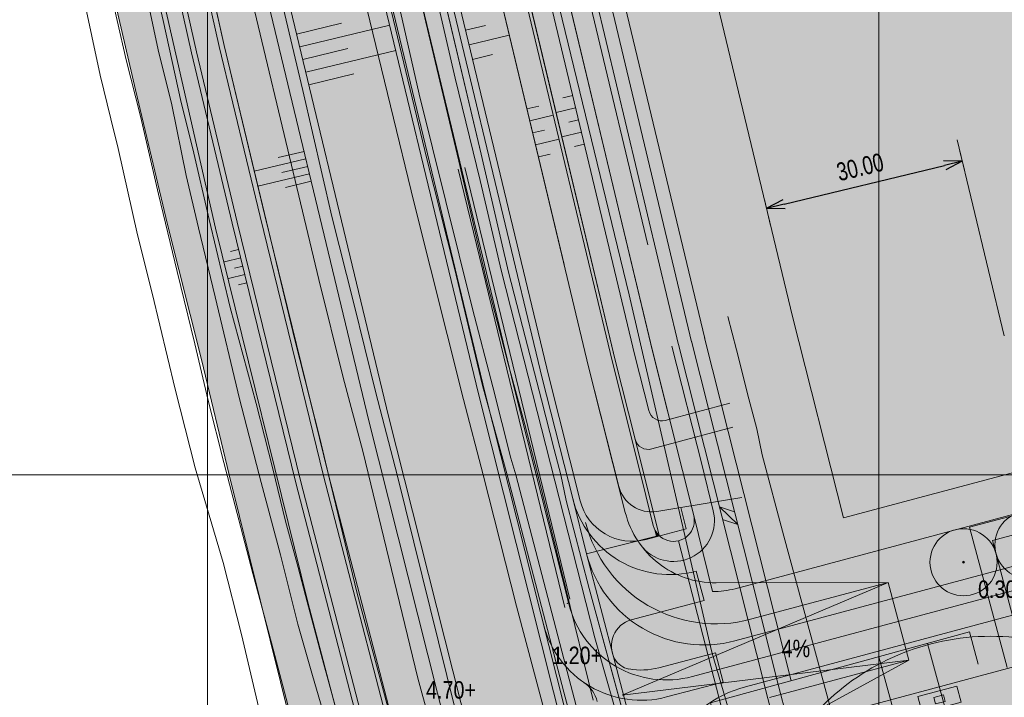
# Model space of a CAD drawing. Header units: metres. Extents: x 102313 to 104557, y 415820 to 422103.
# Tile 49 of 256: x 102672 to 102819, y 419067 to 419168. Entities that reach past the tile are written whole.
import ezdxf

# ---------------------------------------------------------------- set-up
doc = ezdxf.new("R2010")
doc.units = ezdxf.units.M
doc.header["$MEASUREMENT"] = 0
doc.linetypes.add('DGN Style 2', pattern=[121.043411, 72.626047, -48.417365])
doc.linetypes.add('DGN Style 3', pattern=[169.460776, 121.043411, -48.417365])
doc.layers.get('DEFPOINTS').update_dxf_attribs({"lineweight": 0})
for name, color, linetype, lineweight in [('00--Markering', 4, 'DGN Style 2', 0), ('00-280Kabels-Leidingen', 8, 'Continuous', 0), ('00-Aslijn', 160, 'DGN Style 3', 0), ('00-Beschermingszone binnenzijde', 41, 'Continuous', 0), ('00-Bouwgrens', 1, 'Continuous', 0), ('00-Coordinaten', 7, 'Continuous', 0), ('00-Duiker', 7, 'DGN Style 2', 0), ('00-kavel', 52, 'Continuous', 0), ('00-Maatvoering', 7, 'Continuous', 0), ('00-maatvoering12', 7, 'Continuous', 0), ('00-Rijweg', 2, 'Continuous', 0), ('00-scheidingslijn bouwhoogten', 1, 'DGN Style 2', 0), ('00-Straatbomen-nieuw', 73, 'Continuous', 0), ('00-Taludlijn', 3, 'DGN Style 2', 0), ('00-tekst26', 7, 'Continuous', 0), ('00-Water', 4, 'Continuous', 0), ('00-Windmolens', 140, 'DGN Style 2', 0), ('00-Wmolens crane platvorm', 6, 'Continuous', 0), ('00-Wmolens KabelsLeidingen', 2, 'ELEC-PARTICULIER', 0), ('00-Wmolens tijdelijke ontsluiting', 7, 'Continuous', 0), ('04- groen bovenwijks hatch', 91, 'Continuous', 0), ('04-fietspad bwijks hatch', 1, 'Continuous', 0), ('04-fietspad bwijks zwart hatch', 252, 'Continuous', 0), ('04-groen hatch', 93, 'Continuous', 0), ('04-nieuw rijweg bovenwijks hatch', 254, 'Continuous', 0), ('04-rijweg nieuw hatch', 9, 'Continuous', 0), ('04-Uitgifte-groot hatch', 31, 'Continuous', 0), ('04-Uitgifte-windmolen Hatch', 33, 'Continuous', 0), ('04-water bovenwijks hatch', 131, 'Continuous', 0), ('04-water hatch', 141, 'Continuous', 0), ('N-ONTWERP', 2, 'Continuous', 0), ('N-ONTWERP-FIETSPAD', 30, 'Continuous', 0), ('N-ONTWERP-TALUD', 3, 'Continuous', 0), ('Oever_slootkant', 92, 'Continuous', 0), ('Terrein_bouwland', 92, 'Continuous', 0), ('Terrein_onbegroeid', 94, 'Continuous', 0), ('Terrein_weiland', 3, 'Continuous', 0), ('water', 2, 'Continuous', 0), ('WATER_GRENS', 7, 'Continuous', 0)]:
    doc.layers.add(name, color=color, linetype=linetype, lineweight=lineweight)
doc.styles.get("Standard").update_dxf_attribs({"font": 'romans.shx'})
doc.styles.add('STYLE-ENGINEERING', font='ENGINEERING.shx')
doc.styles.add('Style-WORKING', font='WORKING.shx')
doc.linetypes.add('ELEC-PARTICULIER', pattern='A,9.5,-0.2,[255,dgnlstyle-leidingen.shx,S=0.003175,R=0,X=0,Y=0],-0.4,["P",STYLE-ENGINEERING,S=0.3,R=0,X=-0.094,Y=-0.15],-0.2', length=10.3)
doc.dimstyles.get("Standard").update_dxf_attribs({"dimtxt": 0.18, "dimasz": 0.18, "dimexe": 0.18, "dimexo": 0.0625, "dimgap": 0.09, "dimtad": 0, "dimtih": 1, "dimtoh": 1, "dimdec": 4, "dimzin": 0, "dimdsep": 46, "dimtxsty": 'Standard', "dimcen": 0.09, "dimadec": 0, "dimazin": 0, "dimtfac": 1, "dimtdec": 4, "dimtofl": 0, "dimtmove": 0, "dimatfit": 3, "dimfxl": 1, "dimtolj": 1, "dimtzin": 0, "dimarcsym": 0})

# ---------------------------------------------------------------- blocks, each defined once
blk = doc.blocks.new('TerminatorOpen_0.5-1')
at = {"color": 0, "linetype": 'ByBlock', "lineweight": -2}
for q in [(-1, 0.25), (-1, 0), (-1, -0.25)]:
    blk.add_line((0, 0), q, dxfattribs=at)
blk = doc.blocks.new('*D169')
at = {"layer": '00-Maatvoering', "color": 7, "linetype": 'Continuous', "lineweight": 0, "transparency": 16777216}
for p, q in [((102812.1, 419148.12), (102812.75, 419145.39)), ((102783.89, 419137.12), (102782.96, 419141))]:
    blk.add_line(p, q, dxfattribs=at)
at = {"layer": '00-Maatvoering', "color": 0, "linetype": 'Continuous', "lineweight": -2, "transparency": 16777216}
blk.add_line((102785.9, 419140.32), (102809.81, 419146.08), dxfattribs=at)
at = {"layer": 'DEFPOINTS', "color": 0, "linetype": 'Continuous', "transparency": 16777216}
for p in [(102811.78, 419149.43), (102812.44, 419146.71), (102784.2, 419135.81)]:
    blk.add_point(p, dxfattribs=at)
at = {"layer": '00-Maatvoering', "color": 0, "linetype": 'Continuous', "lineweight": -2, "transparency": 16777216, "xscale": 2.7, "yscale": 2.7, "zscale": 2.7}
for p, rotation in [((102812.44, 419146.71), 13.53027227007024), ((102783.27, 419139.69), 193.5302722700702)]:
    blk.add_blockref('TerminatorOpen_0.5-1', p, dxfattribs=dict(at, rotation=rotation))
at = {"layer": '00-Maatvoering', "color": 7, "linetype": 'Continuous', "transparency": 16777216, "insert": (102797.22, 419145.82), "char_height": 2.7, "attachment_point": 5, "rotation": 13.5303, "style": 'STYLE-ENGINEERING'}
blk.add_mtext('\\H1x;\\W0.777778;30.00', dxfattribs=at)

msp = doc.modelspace()

# ---------------------------------------------------------------- hatches: boundary and pattern name
at = {"layer": '04- groen bovenwijks hatch'}
for points in [[(102715.924, 419331.693, -0.1449748), (102715.166, 419333.282), (102713.8, 419341.904, -0.113237), (102713.953, 419344.135), (102713.517, 419346.886), (102713.024, 419346.799), (102687.936, 419342.368, 0.0455734), (102697.022, 419308.982), (102711.909, 419269.041, -0.0334903), (102719.557, 419243.395), (102731.498, 419190.707), (102749.864, 419114.384), (102754.39, 419096.45), (102756.463, 419088.238), (102766.803, 419090.826), (102766.435, 419092.315), (102766.405, 419092.427), (102764.749, 419099.131), (102760.254, 419116.943), (102739.739, 419202.756), (102729.988, 419245.779), (102726.935, 419259.004), (102723.902, 419278.149), (102721.555, 419292.962), (102721.128, 419295.654, -0.1622777), (102721.387, 419297.214), (102720.952, 419299.963)], [(102710.975, 419241.45, 0.0334903), (102703.663, 419265.968), (102688.776, 419305.908, -0.0455713), (102679.27, 419340.838), (102670.581, 419339.303), (102670.702, 419324.417, 0.0514028), (102675.233, 419283.706), (102680.512, 419259.36), (102688.671, 419222.032), (102701.732, 419163.776), (102707.804, 419138.445), (102717.267, 419099.817), (102730.231, 419049.883), (102744.285, 418999.083), (102758.218, 418953.285), (102772.239, 418907.614), (102794.224, 418835.345), (102813.607, 418771.523), (102822.84, 418737.262), (102829.748, 418711.251), (102838.955, 418674.691), (102848.164, 418639.702), (102860.747, 418588.814), (102875.776, 418526.208), (102885.882, 418480.066), (102889.094, 418462.703), (102898.8, 418415.299), (102904.132, 418390.364), (102906.371, 418381.919), (102927.499, 418314.459), (102951.433, 418238.043, 0.1360656), (102958.688, 418226.825, 0.7059749), (102960.339, 418227.734), (102949.373, 418294.925), (102943.766, 418293.425), (102928, 418389.554), (102917.726, 418448.766), (102910.833, 418486.83, 0.011476), (102910.002, 418490.886), (102904.563, 418514.645), (102893.75, 418560.026), (102883.771, 418600.829), (102870.387, 418653.786), (102863.197, 418682.561), (102853.366, 418720.705), (102846.984, 418744.018), (102836.914, 418778.468), (102817.491, 418842.424), (102795.509, 418914.682), (102783.826, 418953.588), (102767.31, 419009.849), (102753.445, 419060.148), (102753.177, 419061.211), (102754.143, 419061.47), (102750.038, 419077.733), (102750.038, 419077.733), (102750.038, 419077.733), (102741.32, 419112.278), (102722.929, 419188.705)], [(103159.555, 418107.667, -0.3084407), (103150.56, 418107.095), (103131.391, 418118.451), (103050.697, 418168.018), (102961.682, 418219.857, -0.1847583), (102948.234, 418236.554), (102929.486, 418296.405), (102902.988, 418381.022), (102900.727, 418389.549), (102895.374, 418414.582), (102885.659, 418462.033), (102882.451, 418479.373), (102872.364, 418525.425), (102857.346, 418587.985), (102844.773, 418638.837), (102835.566, 418673.819), (102826.359, 418710.375), (102819.457, 418736.364), (102810.253, 418770.524), (102790.876, 418834.327), (102768.89, 418906.595), (102754.87, 418952.264), (102740.923, 418998.107), (102726.85, 419048.976), (102713.873, 419098.96), (102704.403, 419137.621), (102698.323, 419162.985), (102685.253, 419221.275), (102677.092, 419258.616), (102673.652, 419274.479, -0.0560231), (102667.202, 419324.395), (102667.085, 419338.685), (102650.892, 419335.826), (102655.803, 419310.219), (102659.526, 419291.795), (102663.244, 419271.946), (102665.58, 419262.316), (102668.259, 419249.835), (102672.574, 419230.696), (102678.639, 419204.067), (102683.652, 419181.481), (102689.253, 419157.349), (102694.038, 419137.258), (102699.062, 419117.165), (102703.204, 419100), (102713.951, 419056.722), (102721.691, 419027.94), (102728.597, 419003.558), (102733.717, 418985.957), (102743.717, 418953.489), (102755.146, 418916.621), (102763.123, 418889.98), (102773.123, 418857.632), (102783.243, 418824.688), (102793.243, 418792.339), (102801.815, 418764.034), (102816.104, 418711.703), (102835.038, 418639.628), (102843.255, 418607.873), (102853.021, 418567.553), (102863.741, 418520.334), (102872.081, 418479.418), (102879.466, 418445.163), (102886.855, 418404.603), (102893.884, 418368.563), (102893.766, 418368.444), (102900.797, 418327.646), (102905.622, 418298.901), (102911.875, 418258.457), (102916.132, 418231.292), (102918.547, 418216.202), (102951.932, 418195.906), (102964.878, 418188.036), (102977.824, 418180.167), (102988.912, 418173.428), (103000, 418166.689), (103054.146, 418134.389), (103077.348, 418120.549), (103108.292, 418102.089), (103131.494, 418088.249), (103154.695, 418074.409), (103221.63, 418124.691), (103224.352, 418135.131), (103224.87, 418137.118), (103225.808, 418140.716), (103231.607, 418162.956), (103231.814, 418163.75), (103232.225, 418165.326), (103224.721, 418159.505), (103195.289, 418136.672), (103174.074, 418118.979)]]:
    msp.add_hatch(color=256, dxfattribs=at).paths.add_polyline_path(points)
at = {"layer": '04-fietspad bwijks hatch'}
msp.add_hatch(color=256, dxfattribs=at).paths.add_polyline_path([(102822.84, 418737.262), (102829.748, 418711.251), (102838.955, 418674.691), (102848.164, 418639.702), (102860.747, 418588.814), (102875.776, 418526.208), (102885.882, 418480.066), (102889.094, 418462.703), (102898.8, 418415.299), (102904.132, 418390.364), (102906.371, 418381.919), (102904.132, 418390.364), (102898.8, 418415.299), (102889.094, 418462.703), (102885.882, 418480.066), (102875.776, 418526.208), (102860.747, 418588.814), (102848.164, 418639.702), (102838.955, 418674.691), (102829.748, 418711.251), (102822.84, 418737.262), (102813.607, 418771.523), (102794.224, 418835.345), (102772.239, 418907.614), (102758.218, 418953.285), (102744.285, 418999.083), (102730.231, 419049.883), (102717.267, 419099.817), (102707.804, 419138.445), (102701.732, 419163.776), (102688.671, 419222.032), (102680.512, 419259.36), (102675.233, 419283.706, -0.0514028), (102670.702, 419324.417), (102670.536, 419344.858), (102670.702, 419324.417, 0.0514028), (102675.233, 419283.706), (102680.512, 419259.36), (102688.671, 419222.032), (102701.732, 419163.776), (102707.804, 419138.445), (102717.267, 419099.817), (102730.231, 419049.883), (102744.285, 418999.083), (102758.218, 418953.285), (102772.239, 418907.614), (102794.224, 418835.345), (102813.607, 418771.523)])
at = {"layer": '04-fietspad bwijks zwart hatch'}
msp.add_hatch(color=256, dxfattribs=at).paths.add_polyline_path([(103157.097, 418110.822, -0.3084407), (103152.599, 418110.536), (103133.456, 418121.877), (103052.75, 418171.451), (102967.3, 418221.214), (102967.267, 418221.234), (102962.625, 418223.961, -0.1861069), (102951.433, 418238.043), (102927.499, 418314.459), (102906.371, 418381.919), (102904.132, 418390.364), (102898.8, 418415.299), (102889.094, 418462.703), (102885.882, 418480.066), (102875.776, 418526.208), (102860.747, 418588.814), (102848.164, 418639.702), (102838.955, 418674.691), (102829.748, 418711.251), (102822.84, 418737.262), (102813.607, 418771.523), (102794.224, 418835.345), (102772.239, 418907.614), (102758.218, 418953.285), (102744.285, 418999.083), (102730.231, 419049.883), (102717.267, 419099.817), (102707.804, 419138.445), (102701.732, 419163.776), (102688.671, 419222.032), (102680.512, 419259.36), (102675.233, 419283.706, -0.0514028), (102670.702, 419324.417), (102670.581, 419339.303), (102667.085, 419338.685), (102667.202, 419324.395, 0.0560231), (102673.652, 419274.479), (102677.092, 419258.616), (102685.253, 419221.275), (102698.323, 419162.985), (102704.403, 419137.621), (102713.873, 419098.96), (102726.85, 419048.976), (102740.923, 418998.107), (102754.87, 418952.264), (102768.89, 418906.595), (102790.876, 418834.327), (102810.253, 418770.524), (102819.457, 418736.364), (102826.359, 418710.375), (102835.566, 418673.819), (102844.773, 418638.837), (102857.346, 418587.985), (102872.364, 418525.425), (102882.451, 418479.373), (102885.659, 418462.033), (102895.374, 418414.582), (102900.727, 418389.549), (102902.988, 418381.022), (102929.486, 418296.405), (102948.234, 418236.554, 0.1847583), (102961.682, 418219.857), (103050.697, 418168.018), (103131.391, 418118.451), (103150.56, 418107.095, 0.3084407), (103159.555, 418107.667), (103174.074, 418118.979), (103195.289, 418136.672), (103224.721, 418159.505), (103232.225, 418165.326), (103237.041, 418169.063), (103237.052, 418169.072), (103237.99, 418169.799), (103235.542, 418172.956), (103233.877, 418171.664), (103230.646, 418169.158), (103230.531, 418169.069), (103226.372, 418165.843), (103192.816, 418139.816), (103171.551, 418122.084)])
at = {"layer": '04-groen hatch'}
for points in [[(102756.541, 419087.941, 0.4134213), (102778.57, 419075.255), (103045.887, 419146.812), (103080.964, 419158.494), (103085.593, 419164.005), (103085.789, 419164.239), (103084.863, 419167.697), (103043.73, 419153.999), (102935.452, 419125.014), (102778.591, 419083.024, -0.0682923), (102775.219, 419082.6), (102772.424, 419093.914, -0.7430697), (102767.317, 419090.888), (102766.82, 419090.755), (102766.803, 419090.826), (102756.463, 419088.238)], [(102766.435, 419092.315), (102766.82, 419090.755), (102767.317, 419090.888, -0.1378754)]]:
    msp.add_hatch(color=256, dxfattribs=at).paths.add_polyline_path(points)
h = msp.add_hatch(color=256, dxfattribs=at)
h.paths.add_polyline_path([(102780.85, 419037.87, -0.5434077), (102784.961, 419038.71, -0.1246617), (102787.934, 419033.623), (102783.624, 419049.256), (102780.604, 419060.212, -0.0750388), (102784.024, 419061.704), (102821.236, 419071.665), (102941.141, 419103.762), (103040.572, 419130.379), (103041.606, 419126.515), (103049.334, 419128.583), (103048.3, 419132.447), (103057.483, 419134.906), (103091.765, 419141.913), (103090.969, 419144.887), (103090.682, 419144.992), (103083.02, 419147.78), (103055.761, 419142.209), (102780.138, 419068.428, 0.1095877), (102773.222, 419064.829, 0.2862404), (102767.319, 419046.718), (102767.439, 419046.257), (102777.274, 419048.968), (102777.772, 419049.105), (102777.954, 419048.378)])
h.paths.add_polyline_path([(103042.314, 419127.739), (103041.538, 419130.637), (103046.368, 419131.93), (103047.144, 419129.032)], flags=16)
at = {"layer": '04-nieuw rijweg bovenwijks hatch'}
msp.add_hatch(color=256, dxfattribs=at).paths.add_polyline_path([(102756.541, 419087.941, -0.0042611), (102756.463, 419088.238), (102754.39, 419096.45), (102749.864, 419114.384), (102731.498, 419190.707), (102719.557, 419243.395, 0.0334903), (102711.909, 419269.041), (102697.022, 419308.982, -0.0455734), (102687.936, 419342.368), (102679.27, 419340.838, 0.0455713), (102688.776, 419305.908), (102703.663, 419265.968, -0.0334903), (102710.975, 419241.45), (102722.929, 419188.705), (102741.32, 419112.278), (102750.038, 419077.733, 0.0000008), (102750.038, 419077.733), (102750.038, 419077.733), (102754.143, 419061.47), (102762.852, 419063.801)])
at = {"layer": '04-rijweg nieuw hatch'}
msp.add_hatch(color=256, dxfattribs=at).paths.add_polyline_path([(102767.319, 419046.718, -0.4086467), (102780.138, 419068.428), (103055.761, 419142.209), (103083.02, 419147.78), (103086.765, 419148.546), (103089.577, 419149.121), (103089.822, 419149.171), (103088.761, 419153.135, -0.8451543), (103087.997, 419155.992), (103086.806, 419160.439), (103086.568, 419160.36), (103084.59, 419159.701), (103080.964, 419158.494), (103045.887, 419146.812), (102778.57, 419075.255, -0.4134213), (102756.541, 419087.941), (102762.852, 419063.801)])
at = {"layer": '04-Uitgifte-groot hatch'}
msp.add_hatch(color=256, dxfattribs=at).paths.add_polyline_path([(102767.163, 419299.533, -0.4142136), (102756.839, 419285.183), (102729.765, 419280.765), (102733.025, 419260.188), (102736.032, 419247.164), (102745.776, 419204.169), (102745.777, 419204.162), (102766.273, 419118.43), (102766.275, 419118.422), (102770.764, 419100.635), (102772.424, 419093.914), (102775.219, 419082.6, 0.0682923), (102778.591, 419083.024), (102935.452, 419125.014), (102872.438, 419360.418), (102859.605, 419358.28), (102772.948, 419344.042), (102760.282, 419341.706)])
at = {"layer": '04-Uitgifte-windmolen Hatch'}
msp.add_hatch(color=256, dxfattribs=at).paths.add_polyline_path([(102791.482, 419020.751), (102819.89, 419028.356, 0.4142129), (102828.732, 419043.663), (102821.236, 419071.665), (102784.024, 419061.704, 0.0750388), (102780.604, 419060.212), (102783.624, 419049.256)])
at = {"layer": '04-water bovenwijks hatch'}
msp.add_hatch(color=256, dxfattribs=at).paths.add_polyline_path([(102721.387, 419297.214, 0.1622777), (102721.128, 419295.654), (102721.555, 419292.962), (102723.902, 419278.149), (102726.935, 419259.004), (102729.988, 419245.779), (102739.739, 419202.756), (102760.254, 419116.943), (102764.749, 419099.131), (102766.405, 419092.427), (102766.435, 419092.315, 0.1316187), (102767.261, 419090.94), (102767.299, 419090.95), (102763.714, 419105.275), (102760.74, 419117.062), (102750.483, 419159.966), (102740.226, 419202.869), (102735.351, 419224.38), (102730.476, 419245.891), (102728.951, 419252.495), (102727.426, 419259.099)])
at = {"layer": '04-water hatch'}
msp.add_hatch(color=256, dxfattribs=at).paths.add_polyline_path([(102767.261, 419090.94, 0.7526517), (102772.424, 419093.914), (102770.764, 419100.635), (102766.275, 419118.422), (102766.273, 419118.43), (102745.777, 419204.162), (102745.776, 419204.169), (102736.032, 419247.164), (102733.025, 419260.188), (102729.765, 419280.765), (102729.117, 419284.854), (102727.958, 419292.168, 0.1253924), (102725.564, 419297.589, 0.5430315), (102721.387, 419297.214), (102727.426, 419259.099), (102728.951, 419252.495), (102730.476, 419245.891), (102735.351, 419224.38), (102740.226, 419202.869), (102750.483, 419159.966), (102760.74, 419117.062), (102763.714, 419105.275), (102767.299, 419090.95)])

# ---------------------------------------------------------------- linework, layer by layer
at = {"layer": '00--Markering'}
for p, q in [((102737.329, 419145.534), (102753.214, 419080.212)), ((102738.3, 419145.771), (102753.944, 419081.442))]:
    msp.add_line(p, q, dxfattribs=at)
at = {"layer": '00-280Kabels-Leidingen'}
for p, q in [((102813.518, 419092.167), (103043.788, 419153.807)), ((102816.947, 419090.186), (103044.593, 419151.124)), ((102819.104, 419071.302), (102813.518, 419092.167)), ((102821.085, 419074.73), (102816.947, 419090.186))]:
    msp.add_line(p, q, dxfattribs=at)
at = {"layer": '00-Aslijn'}
msp.add_line((102772.236, 419069.936), (103321.25, 419216.9), dxfattribs=at)
at = {"layer": '00-Aslijn', "flags": 128}
msp.add_lwpolyline([(102753.813, 419080.755), (102745.592, 419113.331), (102727.213, 419189.706), (102715.266, 419242.423)], dxfattribs=at)
at = {"layer": '00-Aslijn'}
msp.add_arc((102768.357, 419084.426), 15, 194.16441, 284.98595, dxfattribs=at)
msp.add_point((102753.579, 419080.827), dxfattribs=at)
at = {"layer": '00-Beschermingszone binnenzijde', "linetype": 'DGN Style 3', "flags": 128}
msp.add_lwpolyline([(102716.243, 419253.55), (102723.017, 419254.957), (102745.695, 419259.259), (102747.156, 419251.629), (102750.556, 419236.136), (102753.49, 419222.953), (102754.051, 419221.015), (102756.243, 419211.42), (102757.784, 419204.509), (102759.176, 419199.182), (102760.418, 419196.152), (102763.594, 419181.492), (102769.965, 419154.6), (102773.99, 419137.253), (102776.341, 419128.026), (102778.801, 419118.617), (102780.659, 419111.293), (102781.836, 419106.851), (102782.628, 419102.976), (102785.834, 419090.829), (102796.385, 419052.104), (102800.713, 419036.448), (102808.275, 419010.674), (102809.814, 419004.784), (102820.67, 418969.093), (102831.346, 418934.37), (102845.037, 418890.724), (102857.672, 418849.645), (102866.55, 418820.997), (102869.374, 418811.279), (102877.081, 418783.175), (102886.482, 418749.775), (102895.994, 418715.265), (102906.201, 418675.014), (102908.545, 418664.384), (102922, 418603.722), (102936.674, 418536.678), (102943.352, 418506.477), (102962.535, 418419.721), (102963.207, 418416.682), (102967.869, 418390.318), (102972.046, 418367.331), (102976.105, 418344.098), (102980.304, 418320.634), (102981.544, 418313.077), (102985.492, 418288.102), (102963.002, 418284.475), (102955.888, 418283.238), (102951.926, 418308.306), (102950.735, 418315.562), (102946.563, 418338.874), (102942.511, 418362.068), (102938.34, 418385.025), (102933.777, 418410.829), (102933.243, 418413.244), (102914.06, 418500), (102907.375, 418530.232), (102892.703, 418597.267), (102879.253, 418657.906), (102877.006, 418668.095), (102866.99, 418707.591), (102857.582, 418741.725), (102848.176, 418775.144), (102840.502, 418803.126), (102837.816, 418812.371), (102829.007, 418840.795), (102816.387, 418881.825), (102802.696, 418925.472), (102791.982, 418960.319), (102781.744, 418993.976), (102781.506, 418994.452), (102779.362, 419002.658), (102771.86, 419028.228), (102767.455, 419044.164), (102756.858, 419083.057), (102753.405, 419096.139), (102752.616, 419100), (102751.619, 419103.763), (102749.749, 419111.134), (102747.293, 419120.528), (102744.839, 419130.158), (102740.757, 419147.752), (102734.336, 419174.857), (102731.657, 419187.22), (102731.378, 419187.901), (102730.959, 419188.507), (102728.621, 419197.449), (102726.979, 419204.816), (102724.996, 419213.495), (102724.411, 419215.515), (102721.263, 419229.662), (102717.767, 419245.591), (102716.243, 419253.55)], close=True, dxfattribs=at)
at = {"layer": '00-Bouwgrens'}
msp.add_line((102794.725, 419093.555), (103042.005, 419159.748), dxfattribs=at)
at = {"layer": '00-Bouwgrens', "flags": 128}
msp.add_lwpolyline([(102754.91, 419261.139), (102768.892, 419199.443), (102787.149, 419123.575), (102794.725, 419093.555)], dxfattribs=at)
at = {"layer": '00-Coordinaten'}
for p, q in [((102700, 420000), (102700, 417600)), ((102800, 420000), (102800, 417600)), ((104100, 419100), (102600, 419100))]:
    msp.add_line(p, q, dxfattribs=at)
at = {"layer": '00-Duiker'}
msp.add_line((102770.158, 419090.161), (102783.601, 419037.94), dxfattribs=at)
at = {"layer": '00-kavel', "flags": 128}
msp.add_lwpolyline([(103027.097, 419351.456), (103014.43, 419383.408), (102941.816, 419371.851), (102904.036, 419365.685), (102859.605, 419358.28), (102772.948, 419344.042), (102721.25, 419334.506), (102727.52, 419294.932), (102729.117, 419284.854), (102729.765, 419280.765), (102729.765, 419280.765), (102733.025, 419260.188), (102736.032, 419247.164), (102745.776, 419204.169), (102745.777, 419204.162), (102745.779, 419204.155), (102766.273, 419118.43), (102766.275, 419118.422), (102766.277, 419118.415), (102770.764, 419100.635), (102772.424, 419093.914), (102775.219, 419082.6, 0.0682923), (102778.591, 419083.024), (103043.73, 419153.999)], format="xyb", dxfattribs=at)
msp.add_lwpolyline([(103112.332, 418897.721), (102852.528, 418828.175, -0.0648028), (102849.329, 418827.75), (102846.097, 418838.394), (102842.559, 418850.044), (102820.608, 418922.196), (102808.942, 418961.045), (102792.51, 419017.02), (102791.482, 419020.751), (102783.624, 419049.256), (102780.604, 419060.212, -0.0750388), (102784.024, 419061.704), (102821.236, 419071.665), (103040.572, 419130.379), (103041.606, 419126.515), (103049.334, 419128.583), (103048.3, 419132.447), (103057.483, 419134.906), (103091.765, 419141.913), (103094.579, 419131.403), (103122.756, 419026.14), (103150.972, 418920.736), (103153.465, 418911.42), (103112.332, 418897.721)], format="xyb", close=True, dxfattribs=at)
at = {"layer": '00-maatvoering12', "linetype": 'DGN Style 2'}
for p, q in [((102807.251, 419074.865), (102816.811, 419039.868)), ((102800.017, 419072.889), (102806.077, 419050.702))]:
    msp.add_line(p, q, dxfattribs=at)
at = {"layer": '00-Rijweg'}
for p, q in [((102778.57, 419075.255), (103045.887, 419146.812)), ((102780.138, 419068.428), (103055.761, 419142.209)), ((102754.39, 419096.45), (102756.463, 419088.238))]:
    msp.add_line(p, q, dxfattribs=at)
at = {"layer": '00-Rijweg', "flags": 128}
msp.add_lwpolyline([(102754.39, 419096.45), (102749.864, 419114.384), (102731.498, 419190.707), (102719.557, 419243.395, 0.0334903), (102711.909, 419269.041), (102697.022, 419308.982)], format="xyb", dxfattribs=at)
msp.add_lwpolyline([(102754.412, 419060.403), (102741.32, 419112.278), (102722.929, 419188.705), (102710.975, 419241.45)], dxfattribs=at)
at = {"layer": '00-Rijweg', "extrusion": (0, 0, -1)}
msp.add_arc((-102773.916, 419092.643), 18, 255.01405, 345.83559, dxfattribs=at)
at = {"layer": '00-Rijweg'}
msp.add_arc((102784.792, 419051.04), 18, 104.98595, 195.41057, dxfattribs=at)
at = {"layer": '00-scheidingslijn bouwhoogten', "flags": 128}
msp.add_lwpolyline([(102784.168, 419267.77), (102798.106, 419206.268), (102818.702, 419120.677)], dxfattribs=at)
at = {"layer": '00-Straatbomen-nieuw'}
for centre, radius in [((102822.29, 419089.546), 5), ((102812.63, 419086.96), 5), ((102812.63, 419086.96), 0.15), ((102812.63, 419086.96), 0.1)]:
    msp.add_circle(centre, radius, dxfattribs=at)
at = {"layer": '00-Taludlijn'}
for p, q in [((102748.694, 419204.866), (102769.195, 419119.112)), ((102736.233, 419201.939), (102756.758, 419116.084)), ((102769.182, 419119.164), (102773.673, 419101.37)), ((102756.758, 419116.084), (102762.236, 419094.38)), ((102773.678, 419101.349), (102775.337, 419094.633)), ((102801.378, 419083.948), (102761.788, 419067.139)), ((102801.378, 419083.948), (102775.749, 419083.881)), ((102780.884, 419078.462), (102801.378, 419083.948)), ((102801.378, 419083.948), (102804.481, 419072.356)), ((102761.788, 419067.139), (102804.481, 419072.356)), ((102804.481, 419072.356), (102782.003, 419060.12)), ((102783.715, 419066.797), (102804.481, 419072.356))]:
    msp.add_line(p, q, dxfattribs=at)
for centre, radius, start, end in [((102775.713, 419097.781), 13.9, 194.16441, 270.15019), ((102769.415, 419093.171), 6.1, 216.81054, 13.87379), ((102775.713, 419097.782), 20, 194.16441, 284.98595)]:
    msp.add_arc(centre, radius, start, end, dxfattribs=at)
at = {"layer": '00-Water'}
for p, q in [((102745.776, 419204.169), (102766.277, 419118.415)), ((102760.254, 419116.943), (102739.739, 419202.756)), ((102766.273, 419118.429), (102770.764, 419100.635)), ((102764.749, 419099.131), (102760.254, 419116.943)), ((102770.766, 419100.629), (102772.424, 419093.914)), ((102766.405, 419092.427), (102764.749, 419099.131))]:
    msp.add_line(p, q, dxfattribs=at)
msp.add_arc((102769.415, 419093.171), 3.1, 193.87359, 13.87379, dxfattribs=at)
at = {"layer": '00-Windmolens'}
msp.add_circle((102816.657, 419040.431), 35.5, dxfattribs=at)
at = {"layer": '00-Wmolens crane platvorm', "linetype": 'DGN Style 2', "lineweight": 0, "flags": 128}
msp.add_lwpolyline([(102813.522, 419076.578), (102774.935, 419066.038), (102780.996, 419043.851), (102819.582, 419054.391), (102813.522, 419076.578)], close=True, dxfattribs=at)
at = {"layer": '00-Wmolens crane platvorm', "linetype": 'Continuous', "lineweight": 0, "flags": 128}
for points in [[(102806.477, 419064.532), (102812.265, 419066.113), (102811.606, 419068.525), (102805.818, 419066.944), (102806.477, 419064.532)], [(102809.633, 419067.208), (102809.896, 419066.244), (102808.449, 419065.848), (102808.186, 419066.813), (102809.633, 419067.208)]]:
    msp.add_lwpolyline(points, close=True, dxfattribs=at)
at = {"layer": '00-Wmolens KabelsLeidingen', "linetype": 'Continuous', "lineweight": 0}
for p, q in [((102751.611, 419205.564), (102772.112, 419119.81)), ((102749.666, 419205.099), (102770.167, 419119.345)), ((102770.152, 419119.408), (102783.065, 419068.243)), ((102772.091, 419119.898), (102785.004, 419068.733)), ((102783.068, 419068.229), (102790.504, 419039.644)), ((102785.004, 419068.733), (102792.229, 419040.958))]:
    msp.add_line(p, q, dxfattribs=at)
at = {"layer": '00-Wmolens KabelsLeidingen', "linetype": 'Continuous', "lineweight": 0, "flags": 128}
msp.add_lwpolyline([(102778.513, 419094.453), (102776.26, 419095.206), (102778.988, 419092.569), (102776.735, 419093.322)], dxfattribs=at)
at = {"layer": '00-Wmolens tijdelijke ontsluiting'}
for p, q in [((102753.556, 419206.029), (102774.058, 419120.275)), ((102749.666, 419205.099), (102770.167, 419119.345)), ((102774.03, 419120.387), (102786.926, 419069.288)), ((102770.152, 419119.408), (102783.065, 419068.243))]:
    msp.add_line(p, q, dxfattribs=at)
at = {"layer": '04-water bovenwijks hatch', "flags": 128}
msp.add_lwpolyline([(102828.757, 419366.588), (102807.941, 419363.222), (102786.172, 419359.967), (102771.697, 419357.274), (102757.221, 419354.581), (102743.307, 419352.056), (102729.392, 419349.532), (102713.517, 419346.886), (102720.952, 419299.963), (102727.426, 419259.099), (102728.951, 419252.495), (102730.476, 419245.891), (102735.351, 419224.38), (102740.226, 419202.869), (102750.483, 419159.966), (102760.74, 419117.062), (102763.714, 419105.275), (102767.299, 419090.95), (102756.463, 419088.238), (102762.852, 419063.801)], dxfattribs=at)
at = {"layer": 'N-ONTWERP', "ltscale": 0.1}
for p, q in [((102770.514, 419095.121), (102779.578, 419096.586)), ((102770.514, 419095.121), (102771.282, 419091.95)), ((102765.329, 419090.356), (102771.282, 419091.95))]:
    msp.add_line(p, q, dxfattribs=at)
at = {"layer": 'N-ONTWERP', "ltscale": 0.01}
for p, q in [((102770.514, 419095.121), (102779.578, 419096.586)), ((102770.514, 419095.121), (102771.282, 419091.95)), ((102765.329, 419090.356), (102771.282, 419091.95))]:
    msp.add_line(p, q, dxfattribs=at)
at = {"layer": 'N-ONTWERP', "ltscale": 0.1, "flags": 128}
for points in [[(102770.514, 419095.121), (102766.905, 419094.537, -0.3889828), (102761.259, 419098.25), (102756.758, 419116.084), (102736.233, 419201.939), (102726.479, 419244.976), (102723.399, 419258.316), (102708.819, 419350.339, -0.3343637), (102711.64, 419355.651), (102725.313, 419362.042)], [(102782.306, 418910.665), (102770.597, 418949.66), (102754.036, 419006.071), (102740.101, 419056.625), (102726.95, 419108.736), (102708.516, 419185.338), (102694.482, 419247.264), (102682.771, 419302.169, -0.0244299), (102681.203, 419311.809), (102677.232, 419346.979)], [(102795.509, 418914.682), (102783.826, 418953.588), (102767.31, 419009.849), (102753.445, 419060.148), (102740.349, 419112.039), (102721.955, 419188.478), (102710.145, 419240.588, 0.0334903), (102702.497, 419266.234), (102687.839, 419305.559, -0.0483845), (102677.908, 419342.877), (102677.232, 419346.979)], [(102671.286, 419344.857), (102671.452, 419324.423, 0.0514028), (102675.966, 419283.865), (102681.245, 419259.52), (102689.403, 419222.194), (102702.463, 419163.945), (102708.533, 419138.622), (102717.994, 419100), (102730.955, 419050.077), (102745.005, 418999.292), (102758.935, 418953.504), (102772.956, 418907.832)], [(102778.269, 419107.071), (102766.171, 419103.832, -0.4184195), (102763.714, 419105.275), (102760.74, 419117.062), (102740.226, 419202.869), (102730.476, 419245.891), (102727.426, 419259.099), (102714.477, 419340.827, -0.4137007), (102716.136, 419343.115), (102729.436, 419345.246)], [(102777.818, 419110.677), (102768.188, 419108.099, -0.4184195), (102765.732, 419109.541), (102763.653, 419117.778), (102743.148, 419203.549), (102733.4, 419246.56), (102730.373, 419259.672), (102718.001, 419337.753, -0.4137007), (102719.66, 419340.041), (102730.005, 419341.699)]]:
    msp.add_lwpolyline(points, format="xyb", dxfattribs=at)
at = {"layer": 'N-ONTWERP', "ltscale": 0.01, "flags": 128}
for points in [[(102770.514, 419095.121), (102766.905, 419094.537, -0.3889828), (102761.259, 419098.25), (102756.758, 419116.084), (102736.233, 419201.939), (102726.479, 419244.976), (102723.399, 419258.316), (102708.819, 419350.339, -0.3343637), (102711.64, 419355.651), (102725.313, 419362.042)], [(102782.306, 418910.665), (102770.597, 418949.66), (102754.036, 419006.071), (102740.101, 419056.625), (102726.95, 419108.736), (102708.516, 419185.338), (102694.482, 419247.264), (102682.771, 419302.169, -0.0244299), (102681.203, 419311.809), (102677.232, 419346.979)], [(102795.509, 418914.682), (102783.826, 418953.588), (102767.31, 419009.849), (102753.445, 419060.148), (102740.349, 419112.039), (102721.955, 419188.478), (102710.145, 419240.588, 0.0334903), (102702.497, 419266.234), (102687.839, 419305.559, -0.0483845), (102677.908, 419342.877), (102677.232, 419346.979)], [(102671.286, 419344.857), (102671.452, 419324.423, 0.0514028), (102675.966, 419283.865), (102681.245, 419259.52), (102689.403, 419222.194), (102702.463, 419163.945), (102708.533, 419138.622), (102717.994, 419100), (102730.955, 419050.077), (102745.005, 418999.292), (102758.935, 418953.504), (102772.956, 418907.832)], [(102778.269, 419107.071), (102766.171, 419103.832, -0.4184195), (102763.714, 419105.275), (102760.74, 419117.062), (102740.226, 419202.869), (102730.476, 419245.891), (102727.426, 419259.099), (102714.477, 419340.827, -0.4137007), (102716.136, 419343.115), (102729.436, 419345.246)], [(102777.818, 419110.677), (102768.188, 419108.099, -0.4184195), (102765.732, 419109.541), (102763.653, 419117.778), (102743.148, 419203.549), (102733.4, 419246.56), (102730.373, 419259.672), (102718.001, 419337.753, -0.4137007), (102719.66, 419340.041), (102730.005, 419341.699)]]:
    msp.add_lwpolyline(points, format="xyb", dxfattribs=at)
at = {"layer": 'N-ONTWERP', "ltscale": 0.1, "flags": 128}
for points in [[(102779.433, 418909.802), (102767.721, 418948.806), (102751.151, 419005.25), (102737.201, 419055.86), (102724.037, 419108.018), (102705.595, 419184.656), (102691.552, 419246.619), (102678.812, 419306.35), (102671.286, 419344.857)], [(102672.924, 419274.3), (102676.359, 419258.456), (102684.521, 419221.113), (102697.592, 419162.815), (102703.674, 419137.444), (102713.146, 419098.777), (102726.125, 419048.782), (102740.203, 418997.898), (102754.153, 418952.044), (102768.173, 418906.377)], [(102672.037, 419265.565), (102679.308, 419232.611), (102701.17, 419136.745), (102714.922, 419081.029), (102722.857, 419050.783), (102731.575, 419018.482), (102740.359, 418987.537), (102750.392, 418953.992), (102765.274, 418905.495)], [(102755.504, 419096.126), (102750.835, 419114.624), (102733.443, 419186.897)]]:
    msp.add_lwpolyline(points, dxfattribs=at)
at = {"layer": 'N-ONTWERP', "ltscale": 0.01, "flags": 128}
for points in [[(102779.433, 418909.802), (102767.721, 418948.806), (102751.151, 419005.25), (102737.201, 419055.86), (102724.037, 419108.018), (102705.595, 419184.656), (102691.552, 419246.619), (102678.812, 419306.35), (102671.286, 419344.857)], [(102672.924, 419274.3), (102676.359, 419258.456), (102684.521, 419221.113), (102697.592, 419162.815), (102703.674, 419137.444), (102713.146, 419098.777), (102726.125, 419048.782), (102740.203, 418997.898), (102754.153, 418952.044), (102768.173, 418906.377)], [(102672.037, 419265.565), (102679.308, 419232.611), (102701.17, 419136.745), (102714.922, 419081.029), (102722.857, 419050.783), (102731.575, 419018.482), (102740.359, 418987.537), (102750.392, 418953.992), (102765.274, 418905.495)], [(102755.504, 419096.126), (102750.835, 419114.624), (102733.443, 419186.897)]]:
    msp.add_lwpolyline(points, dxfattribs=at)
at = {"layer": 'N-ONTWERP', "ltscale": 0.1}
msp.add_arc((102763.26, 419098.084), 8, 194.16441, 284.98595, dxfattribs=at)
at = {"layer": 'N-ONTWERP', "ltscale": 0.01}
msp.add_arc((102763.26, 419098.084), 8, 194.16441, 284.98595, dxfattribs=at)
at = {"layer": 'N-ONTWERP-FIETSPAD', "ltscale": 0.1}
for p, q in [((102772.813, 419085.631), (102773.977, 419081.284)), ((102772.813, 419085.631), (102773.977, 419081.284)), ((102763.121, 419078.378), (102773.977, 419081.284)), ((102763.121, 419078.378), (102773.977, 419081.284)), ((102775.676, 419073.457), (102767.244, 419071.247)), ((102775.676, 419073.457), (102767.244, 419071.247)), ((102776.817, 419069.104), (102775.653, 419073.451)), ((102776.817, 419069.104), (102775.653, 419073.451)), ((102776.817, 419069.104), (102768.385, 419066.894)), ((102776.817, 419069.104), (102768.385, 419066.894))]:
    msp.add_line(p, q, dxfattribs=at)
at = {"layer": 'N-ONTWERP-FIETSPAD', "ltscale": 0.1, "flags": 128}
for points in [[(102670.536, 419344.858), (102670.702, 419324.417, 0.0514028), (102675.233, 419283.706), (102680.512, 419259.36), (102688.671, 419222.032), (102701.732, 419163.776), (102707.804, 419138.445), (102717.267, 419099.817), (102730.231, 419049.883), (102744.285, 418999.083), (102758.218, 418953.285), (102772.239, 418907.614)], [(102670.536, 419344.858), (102670.702, 419324.417, 0.0514028), (102675.233, 419283.706), (102680.512, 419259.36), (102688.671, 419222.032), (102701.732, 419163.776), (102707.804, 419138.445), (102717.267, 419099.817), (102730.231, 419049.883), (102744.285, 418999.083), (102758.218, 418953.285), (102772.239, 418907.614)], [(102754.39, 419096.45), (102749.864, 419114.384), (102731.498, 419190.707), (102719.557, 419243.395, 0.0334903), (102711.909, 419269.041), (102697.022, 419308.982)]]:
    msp.add_lwpolyline(points, format="xyb", dxfattribs=at)
for points in [[(102673.652, 419274.479), (102677.092, 419258.616), (102685.253, 419221.275), (102698.323, 419162.985), (102704.403, 419137.621), (102713.873, 419098.96), (102726.85, 419048.976), (102740.923, 418998.107), (102754.87, 418952.264), (102768.89, 418906.595)], [(102673.652, 419274.479), (102677.092, 419258.616), (102685.253, 419221.275), (102698.323, 419162.985), (102704.403, 419137.621), (102713.873, 419098.96), (102726.85, 419048.976), (102740.923, 418998.107), (102754.87, 418952.264), (102768.89, 418906.595)], [(102754.412, 419060.403), (102741.32, 419112.278), (102722.929, 419188.705), (102710.975, 419241.45)]]:
    msp.add_lwpolyline(points, dxfattribs=at)
at = {"layer": 'N-ONTWERP-FIETSPAD', "ltscale": 0.1}
for centre, radius, start, end in [((102768.934, 419100.12), 15, 194.16441, 284.98595), ((102768.934, 419100.12), 15, 194.16441, 284.98595), ((102764.582, 419081.404), 15, 194.16412, 284.68725), ((102764.582, 419081.404), 15, 194.16412, 284.68725), ((102764.156, 419074.514), 4, 104.98595, 209.84442), ((102764.156, 419074.514), 4, 104.98595, 209.84442), ((102763.288, 419074.016), 3, 209.84442, 260.06488), ((102763.288, 419074.016), 3, 209.84442, 260.06488), ((102764.582, 419081.404), 10.5, 260.06488, 284.68725), ((102764.582, 419081.404), 10.5, 260.06488, 284.68725), ((102753.226, 419064.941), 5, 14.68725, 55.40152), ((102753.226, 419064.941), 5, 14.68725, 55.40152)]:
    msp.add_arc(centre, radius, start, end, dxfattribs=at)
at = {"layer": 'N-ONTWERP-TALUD', "ltscale": 0.1}
for p, q in [((102713.261, 419165.622), (102719.969, 419167.236)), ((102713.714, 419163.738), (102727.131, 419166.967)), ((102738.423, 419166.205), (102741.426, 419166.928)), ((102738.945, 419164.033), (102744.949, 419165.478)), ((102714.167, 419161.854), (102720.876, 419163.469)), ((102714.621, 419159.971), (102728.038, 419163.2)), ((102739.468, 419161.861), (102742.468, 419162.583)), ((102715.074, 419158.087), (102721.782, 419159.702)), ((102754.402, 419156.472), (102752.944, 419156.123)), ((102747.575, 419154.497), (102749.325, 419154.915)), ((102754.835, 419154.662), (102751.917, 419153.965)), ((102748.002, 419152.71), (102751.503, 419153.547)), ((102755.268, 419152.853), (102753.809, 419152.504)), ((102748.429, 419150.923), (102750.18, 419151.341)), ((102755.7, 419151.043), (102752.783, 419150.345)), ((102748.856, 419149.136), (102752.358, 419149.973)), ((102714.376, 419148.163), (102710.533, 419147.238)), ((102756.133, 419149.233), (102754.674, 419148.884)), ((102714.645, 419147.047), (102706.957, 419145.197)), ((102749.283, 419147.349), (102751.034, 419147.767)), ((102714.914, 419145.931), (102711.069, 419145.006)), ((102715.182, 419144.816), (102707.492, 419142.965)), ((102715.451, 419143.7), (102711.605, 419142.774)), ((102704.624, 419133.563), (102703.413, 419133.267)), ((102704.93, 419132.316), (102702.502, 419131.721)), ((102705.235, 419131.069), (102704.018, 419130.771)), ((102705.541, 419129.822), (102703.101, 419129.225)), ((102705.846, 419128.575), (102704.623, 419128.276))]:
    msp.add_line(p, q, dxfattribs=at)
at = {"layer": 'Oever_slootkant', "flags": 128}
for points in [[(102758.774, 419050.819), (102753.058, 419072.584), (102745.934, 419100), (102745.2, 419102.484), (102742.513, 419113.066), (102739.473, 419124.717), (102731.53, 419156.698), (102728.731, 419168.942), (102728.501, 419170.725), (102725.004, 419186.654), (102725.098, 419187.156), (102725.362, 419187.844), (102725.769, 419188.458), (102726.299, 419188.971), (102726.926, 419189.357), (102727.622, 419189.599), (102728.353, 419189.686), (102729.086, 419189.613), (102729.787, 419189.385), (102730.421, 419189.01), (102730.96, 419188.508), (102731.379, 419187.902)], [(102731.657, 419187.22), (102734.337, 419174.857), (102740.757, 419147.752), (102744.84, 419130.158), (102747.294, 419120.528), (102749.749, 419111.135), (102751.619, 419103.764), (102752.616, 419100), (102753.405, 419096.14), (102756.858, 419083.057), (102767.456, 419044.165), (102771.861, 419028.228), (102779.362, 419002.658), (102779.491, 419002.076)]]:
    msp.add_lwpolyline(points, dxfattribs=at)
at = {"layer": 'Terrein_bouwland', "flags": 128}
msp.add_lwpolyline([(102719.312, 419343.397), (102718.519, 419340.42), (102730.885, 419263.852), (102737.224, 419232.027), (102762.805, 419126.77), (102775.087, 419073.761), (102796.097, 419001.745), (102819.443, 418921.652), (102850.03, 418822.321), (102856.359, 418800)], dxfattribs=at)
at = {"layer": 'Terrein_onbegroeid', "flags": 128}
for points in [[(102746.04, 419080.429), (102741.032, 419100), (102738.111, 419111.184), (102730.75, 419140.43), (102723.745, 419169.438), (102719.194, 419188.934), (102716.978, 419198.682), (102712.55, 419219.247), (102708.12, 419239.099), (102704.275, 419256.93), (102702.534, 419266.795), (102701.564, 419271.323), (102700.439, 419275.815), (102699.159, 419280.265), (102695.815, 419290.636), (102693.739, 419296.592), (102691.754, 419301.875), (102687.178, 419315.433), (102681.548, 419332.321), (102674.505, 419352.422)], [(102667.2, 419253.644), (102668.925, 419245.68), (102670.864, 419236.91), (102673.203, 419226.581), (102675.156, 419217.358), (102677.449, 419206.998), (102678.941, 419199.656), (102682.205, 419185.91), (102685.156, 419173.553), (102687.85, 419161.801), (102690.004, 419153.415), (102692.67, 419141.777), (102695.444, 419130.287), (102698.113, 419119.47), (102700.091, 419111.033), (102702.395, 419101.825), (102704.932, 419092.154), (102706.758, 419085.27), (102709.524, 419074.938), (102712.219, 419064.77)], [(102718.008, 419061.93), (102715.608, 419070.096), (102713.439, 419077.759), (102710.846, 419088.05), (102707.983, 419098.824), (102704.771, 419111.283), (102701.104, 419126.517), (102698.656, 419136.795), (102696.787, 419144.569), (102694.656, 419155.068), (102692.63, 419163.306), (102690.537, 419173.137), (102686.895, 419189.512), (102684.392, 419199.966), (102681.339, 419212.671), (102678.992, 419223.335), (102676.082, 419236.379), (102672.359, 419253.982)], [(102674.549, 419251.916), (102677.263, 419239.472), (102680.319, 419225.383), (102681.275, 419220.878), (102684.058, 419208.498), (102686.95, 419196.066), (102689.849, 419182.932), (102693.364, 419167.662), (102696.066, 419155.444), (102697.809, 419148.54), (102700.246, 419137.992), (102703.358, 419124.915), (102707.208, 419110.62), (102709.732, 419100.89), (102711.598, 419093.089), (102713.492, 419086.172)], [(102771.178, 419000.926), (102767.587, 419014.305), (102760.681, 419039.162), (102753.06, 419067.587), (102744.61, 419100), (102740.97, 419113.31), (102736.767, 419130.785), (102732.678, 419147.073), (102724.856, 419179.529), (102723.518, 419185.605)], [(102713.492, 419086.172), (102714.831, 419081.053), (102717.096, 419072.5)], [(102828.639, 418800), (102820.93, 418825.202), (102808.072, 418866.708), (102794.976, 418909.642), (102780.69, 418956.857), (102771.879, 418986.233), (102764.616, 419012.042), (102756.519, 419041.061), (102746.04, 419080.429)], [(102717.096, 419072.5), (102719.424, 419064.139), (102721.3, 419056.378), (102723.538, 419048.299), (102726.149, 419039.106), (102728.645, 419029.695), (102731.985, 419017.485), (102734.109, 419009.246)]]:
    msp.add_lwpolyline(points, dxfattribs=at)
at = {"layer": 'Terrein_weiland', "flags": 128}
for points in [[(102674.505, 419352.422), (102674.032, 419352.78), (102671.312, 419355.523), (102671.652, 419351.721), (102672.586, 419347.917), (102674.566, 419338.526), (102677.59, 419323.074), (102689.118, 419267.919), (102693.075, 419248.425), (102698.207, 419225.839), (102702.519, 419205.987), (102707.423, 419185.777), (102714.193, 419157.245), (102718.509, 419138.462), (102721.781, 419125.503), (102725.051, 419112.188), (102728.239, 419100), (102736.893, 419065.073), (102745.466, 419033.793), (102752.016, 419008.698), (102771.659, 418945.189), (102787.375, 418892.741), (102801.304, 418846.834), (102815.651, 418800)], [(102742.02, 419030.696), (102731.303, 419069.707), (102723.114, 419103.526), (102720.191, 419114.465), (102716.57, 419129.088), (102712.484, 419146.088), (102706.998, 419169.151), (102704.897, 419178.068), (102700.931, 419195.424), (102698.243, 419206.005), (102694.741, 419220.509), (102691.707, 419233.586), (102690.428, 419240.123), (102680.291, 419287.077)], [(102681.245, 419259.52), (102686.488, 419235.032), (102692.786, 419207.453), (102702.463, 419163.945), (102712.969, 419120.077), (102716.709, 419105.453), (102717.994, 419100), (102722.262, 419082.308), (102730.955, 419050.077)], [(102713.492, 419086.172), (102717.096, 419072.5)]]:
    msp.add_lwpolyline(points, dxfattribs=at)
at = {"layer": 'water', "flags": 128}
for points in [[(102707.644, 419065.24), (102705.05, 419076.202), (102702.308, 419086.941), (102698.141, 419101.018), (102695.162, 419112.747), (102691.744, 419127.05), (102689.566, 419135.74), (102686.648, 419148.601), (102685.575, 419152.993), (102683.985, 419159.49), (102681.481, 419171.18), (102679.636, 419178.849), (102677.532, 419187.169), (102675.364, 419197.377), (102674.048, 419204.8), (102671.994, 419213.674), (102668.605, 419227.894), (102666.474, 419236.958), (102663.817, 419249.506)], [(102764.004, 419053.56), (102757.693, 419075.682), (102743.772, 419130.281), (102740.622, 419143.834), (102736.884, 419159.051), (102730.515, 419186.652), (102730.299, 419186.969), (102729.973, 419187.172), (102729.638, 419187.228), (102729.131, 419186.753), (102728.745, 419186.175), (102728.502, 419185.524), (102728.442, 419185.214), (102732.525, 419167.383), (102737.427, 419146.697), (102741.511, 419129.103), (102744.784, 419116.5), (102747.24, 419107.464), (102749.187, 419100), (102757.46, 419066.402)]]:
    msp.add_lwpolyline(points, dxfattribs=at)
at = {"layer": 'WATER_GRENS', "flags": 128}
msp.add_lwpolyline([(102713.951, 419056.722), (102703.204, 419100), (102699.062, 419117.165), (102694.038, 419137.258), (102689.253, 419157.349), (102683.652, 419181.481), (102678.639, 419204.067), (102672.574, 419230.696), (102668.259, 419249.835), (102665.58, 419262.316), (102663.244, 419271.946), (102659.526, 419291.795), (102655.803, 419310.219), (102651.153, 419334.467), (102645.003, 419369.29), (102641.581, 419387.299), (102640.59, 419394.44), (102639.563, 419400)], dxfattribs=at)

# ---------------------------------------------------------------- texts
at = {"layer": '00-tekst26', "style": 'Style-WORKING', "width": 0.846154}
for s, p in [('0.30-', (102814.786, 419081.654)), ('4%', (102785.528, 419072.823)), ('1.20+', (102751.338, 419071.788)), ('4.70+', (102732.541, 419066.65))]:
    msp.add_text(s, height=2.6, rotation=0, dxfattribs=at).set_placement(p)

# ---------------------------------------------------------------- dimensions: what is measured, and where the dimension line sits
at = {"layer": '00-Maatvoering', "linetype": 'Continuous'}
dim = msp.add_linear_dim(base=(102812.439, 419146.707), p1=(102784.205, 419135.81), p2=(102811.783, 419149.431), angle=13.53027, text='\\H1x;\\W0.777778;<>', dimstyle='Standard', override={"dimtxt": 2.7, "dimasz": 2.7, "dimexe": 1.35, "dimexo": 1.35, "dimgap": 1.35, "dimtad": 1, "dimtih": 0, "dimtoh": 0, "dimdec": 2, "dimzin": 3, "dimtxsty": 'STYLE-ENGINEERING', "dimblk": 'TerminatorOpen_0.5-1', "dimclre": 7, "dimclrt": 7, "dimtdec": 2, "dimtolj": 0, "dimtzin": 3, "dimlwe": 0}, dxfattribs=at)
dim.commit()
dim.dimension.update_dxf_attribs({"geometry": '*D169', "text_midpoint": (102797.223, 419145.823)})

doc.saveas('drawing.dxf')
